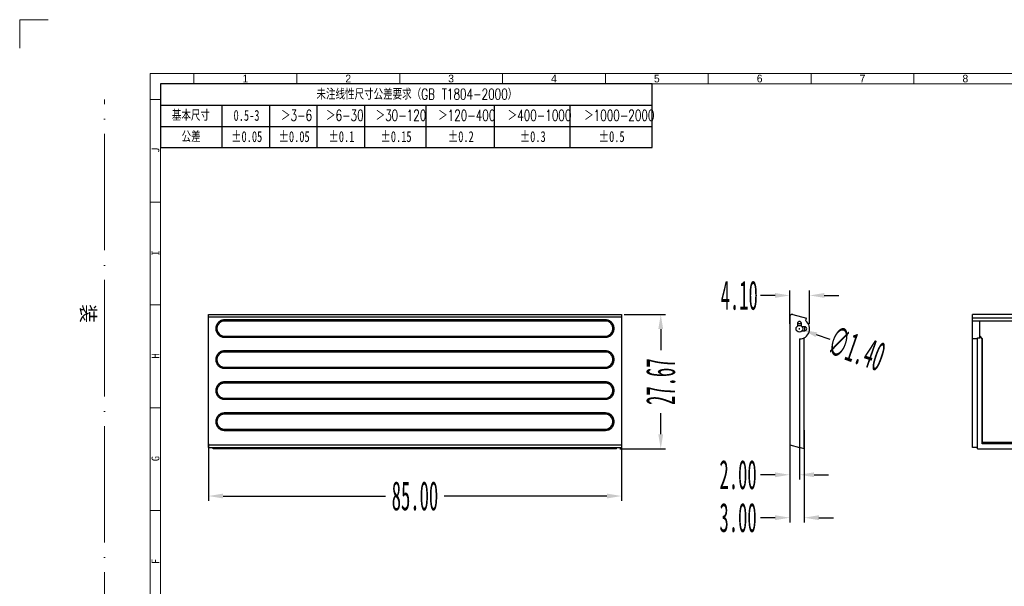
# Model space of a CAD drawing. Header units: millimetres. Extents: x 4158 to 4508, y 2304 to 2551.
# Tile 2 of 3: x 4158 to 4361, y 2435 to 2551. Entities that reach past the tile are written whole.
import ezdxf

# ---------------------------------------------------------------- set-up
doc = ezdxf.new("R2010")
doc.units = ezdxf.units.MM
for name, pattern in [('ACAD_ISO04W100', [30, 24, -3, 0, -3]), ('CENTERLINE', [30, 12, -1.5, 3, -1.5, 12]), ('SLD-实线', [0])]:
    doc.linetypes.add(name, pattern=pattern)
doc.layers.add('框', color=1, linetype='CENTERLINE', lineweight=5)
doc.layers.add('蓝色线', color=5, linetype='SLD-实线')
doc.styles.add('s', font='txt')
doc.styles.add('SLDTEXTSTYLE1', font='TXT', dxfattribs={"width": 0.469})
doc.styles.add('SLDTEXTSTYLE6', font='TXT', dxfattribs={"width": 0.7, "bigfont": 'bigfont'})
doc.styles.add('SLDTEXTSTYLE7', font='TXT', dxfattribs={"width": 0.7})
doc.styles.get("Standard").update_dxf_attribs({"font": 'arial.ttf'})
doc.dimstyles.new('副本 SLDDIMSTYLE1', dxfattribs={"dimtxt": 6, "dimasz": 3, "dimexe": 1, "dimexo": 1, "dimgap": 0.875, "dimtad": 0, "dimrnd": 1e-09, "dimzin": 4, "dimdsep": 46, "dimtxsty": 'SLDTEXTSTYLE1', "dimcen": 0.09, "dimclrd": 4, "dimclre": 4, "dimclrt": 6, "dimadec": 0, "dimazin": 0, "dimtfac": 1, "dimtofl": 0, "dimtmove": 0, "dimatfit": 3, "dimfxl": 0, "dimtolj": 1, "dimtzin": 12, "dimarcsym": 0})

# ---------------------------------------------------------------- blocks, each defined once
blk = doc.blocks.new('SW_TABLEANNOTATION_0')
at = {"layer": '蓝色线', "color": 0}
for p, q in [((0, 0), (0, -12.39)), ((95.59, 0), (0, 0)), ((95.59, -12.39), (95.59, 0)), ((0, -4.13), (95.59, -4.13)), ((11.95, -4.13), (11.95, -12.39)), ((21.18, -4.13), (21.18, -12.39)), ((30.4, -4.13), (30.4, -12.39)), ((39.63, -4.13), (39.63, -12.39)), ((51.58, -4.13), (51.58, -12.39)), ((64.89, -4.13), (64.89, -12.39)), ((79.56, -4.13), (79.56, -12.39)), ((0, -8.26), (95.59, -8.26)), ((0, -12.39), (95.59, -12.39))]:
    blk.add_line(p, q, dxfattribs=at)
at = {"layer": '蓝色线', "color": 0, "attachment_point": 1}
for s, insert, char_height, style in [('\\M+196A2\\M+1928D线\\M+190AB\\M+18EDA\\M+190A1\\M+18CF6\\M+18DB7\\M+19776\\M+18B81\\M+18169GB T1804-2000\\M+1816A', (30.32, -0.93), 2.11667, 'SLDTEXTSTYLE6'), ('\\M+18AEE\\M+1967B\\M+18EDA\\M+190A1', (2.2, -5.06), 2.1167, 'SLDTEXTSTYLE6'), ('0.5-3', (14.2, -5.06), 2.117, 'SLDTEXTSTYLE7'), ('\\M+181843-6', (23.43, -5.06), 2.1167, 'SLDTEXTSTYLE6'), ('\\M+181846-30', (32.18, -5.06), 2.1167, 'SLDTEXTSTYLE6'), ('\\M+1818430-120', (41.82, -5.06), 2.1167, 'SLDTEXTSTYLE6'), ('\\M+18184120-400', (53.98, -5.06), 2.1167, 'SLDTEXTSTYLE6'), ('\\M+18184400-1000', (67.5, -5.06), 2.1167, 'SLDTEXTSTYLE6'), ('\\M+181841000-2000', (82.38, -5.06), 2.1167, 'SLDTEXTSTYLE6'), ('\\M+18CF6\\M+18DB7', (4.09, -9.19), 2.1167, 'SLDTEXTSTYLE6'), ('\\M+5A1C00.05', (13.73, -9.19), 2.1167, 'SLDTEXTSTYLE7'), ('\\M+5A1C00.05', (22.95, -9.19), 2.1167, 'SLDTEXTSTYLE7'), ('\\M+5A1C00.1', (32.65, -9.19), 2.1167, 'SLDTEXTSTYLE7'), ('\\M+5A1C00.15', (42.77, -9.19), 2.1167, 'SLDTEXTSTYLE7'), ('\\M+5A1C00.2', (55.87, -9.19), 2.1167, 'SLDTEXTSTYLE7'), ('\\M+5A1C00.3', (69.86, -9.19), 2.1167, 'SLDTEXTSTYLE7'), ('\\M+5A1C00.5', (85.21, -9.19), 2.1167, 'SLDTEXTSTYLE7')]:
    blk.add_mtext(s, dxfattribs=dict(at, insert=insert, char_height=char_height, style=style))
blk = doc.blocks.new('*D195')
at = {"color": 4, "lineweight": -2}
for p, q in [((4281.85, 2467.7), (4281.85, 2452.32)), ((4196.85, 2464.04), (4196.85, 2452.32)), ((4199.85, 2453.32), (4233.31, 2453.32)), ((4278.85, 2453.32), (4245.38, 2453.32))]:
    blk.add_line(p, q, dxfattribs=at)
at = {"color": 4}
for points in [[(4199.85, 2453.82), (4199.85, 2452.82), (4196.85, 2453.32)], [(4278.85, 2453.82), (4278.85, 2452.82), (4281.85, 2453.32)]]:
    blk.add_solid(points, dxfattribs=at)
at = {"layer": 'Defpoints', "color": 0}
for p in [(4281.85, 2468.7), (4196.85, 2465.04), (4196.85, 2453.32)]:
    blk.add_point(p, dxfattribs=at)
at = {"color": 6, "insert": (4239.35, 2453.32), "char_height": 6, "attachment_point": 5, "style": 'SLDTEXTSTYLE1'}
blk.add_mtext('\\A1;85.00', dxfattribs=at)
blk = doc.blocks.new('*D196')
at = {"color": 4, "lineweight": -2}
for p, q in [((4282.41, 2490.71), (4290.94, 2490.71)), ((4289.94, 2487.71), (4289.94, 2483.37)), ((4289.94, 2466.03), (4289.94, 2470.37)), ((4281.55, 2463.03), (4290.94, 2463.03))]:
    blk.add_line(p, q, dxfattribs=at)
at = {"color": 4}
for points in [[(4289.44, 2487.71), (4290.44, 2487.71), (4289.94, 2490.71)], [(4289.44, 2466.03), (4290.44, 2466.03), (4289.94, 2463.03)]]:
    blk.add_solid(points, dxfattribs=at)
at = {"layer": 'Defpoints', "color": 0}
for p in [(4281.41, 2490.71), (4280.55, 2463.03), (4289.94, 2463.03)]:
    blk.add_point(p, dxfattribs=at)
at = {"color": 6, "insert": (4289.94, 2476.87), "char_height": 6, "attachment_point": 5, "rotation": 90, "style": 'SLDTEXTSTYLE1'}
blk.add_mtext('\\A1;27.67', dxfattribs=at)
blk = doc.blocks.new('*D197')
at = {"color": 4, "lineweight": -2}
for p, q in [((4316.48, 2465.44), (4316.48, 2456.7)), ((4318.48, 2464.91), (4318.48, 2456.7)), ((4313.48, 2457.7), (4310.48, 2457.7)), ((4321.48, 2457.7), (4324.48, 2457.7))]:
    blk.add_line(p, q, dxfattribs=at)
at = {"color": 4}
for points in [[(4313.48, 2458.2), (4313.48, 2457.2), (4316.48, 2457.7)], [(4321.48, 2458.2), (4321.48, 2457.2), (4318.48, 2457.7)]]:
    blk.add_solid(points, dxfattribs=at)
at = {"layer": 'Defpoints', "color": 0}
for p in [(4316.48, 2466.44), (4318.48, 2465.91), (4316.48, 2457.7)]:
    blk.add_point(p, dxfattribs=at)
at = {"color": 6, "insert": (4305.85, 2457.7), "char_height": 6, "attachment_point": 5, "style": 'SLDTEXTSTYLE1'}
blk.add_mtext('\\A1;2.00', dxfattribs=at)
blk = doc.blocks.new('*D198')
at = {"color": 4, "lineweight": -2}
for p, q in [((4319.48, 2466.91), (4319.48, 2447.86)), ((4316.48, 2464.3), (4316.48, 2447.86)), ((4313.48, 2448.86), (4310.48, 2448.86)), ((4322.48, 2448.86), (4325.48, 2448.86))]:
    blk.add_line(p, q, dxfattribs=at)
at = {"color": 4}
for points in [[(4313.48, 2449.36), (4313.48, 2448.36), (4316.48, 2448.86)], [(4322.48, 2449.36), (4322.48, 2448.36), (4319.48, 2448.86)]]:
    blk.add_solid(points, dxfattribs=at)
at = {"layer": 'Defpoints', "color": 0}
for p in [(4319.48, 2467.91), (4316.48, 2465.3), (4319.48, 2448.86)]:
    blk.add_point(p, dxfattribs=at)
at = {"color": 6, "insert": (4305.85, 2448.86), "char_height": 6, "attachment_point": 5, "style": 'SLDTEXTSTYLE1'}
blk.add_mtext('\\A1;3.00', dxfattribs=at)
blk = doc.blocks.new('*D199')
at = {"color": 4, "lineweight": -2}
for p, q in [((4316.48, 2488.77), (4316.48, 2495.63)), ((4320.58, 2488.77), (4320.58, 2495.63)), ((4313.48, 2494.63), (4310.48, 2494.63)), ((4323.58, 2494.63), (4326.58, 2494.63))]:
    blk.add_line(p, q, dxfattribs=at)
at = {"color": 4}
for points in [[(4313.48, 2495.13), (4313.48, 2494.13), (4316.48, 2494.63)], [(4323.58, 2495.13), (4323.58, 2494.13), (4320.58, 2494.63)]]:
    blk.add_solid(points, dxfattribs=at)
at = {"layer": 'Defpoints', "color": 0}
for p in [(4316.48, 2494.63), (4316.48, 2487.77), (4320.58, 2487.77)]:
    blk.add_point(p, dxfattribs=at)
at = {"color": 6, "insert": (4306.09, 2494.63), "char_height": 6, "attachment_point": 5, "style": 'SLDTEXTSTYLE1'}
blk.add_mtext('\\A1;4.10', dxfattribs=at)
blk = doc.blocks.new('*D200')
at = {"color": 4, "lineweight": -2}
for p, q in [((4318.39, 2487.77), (4318.57, 2487.77)), ((4318.48, 2487.68), (4318.48, 2487.86)), ((4324.81, 2485.56), (4321.98, 2486.55))]:
    blk.add_line(p, q, dxfattribs=at)
at = {"color": 4}
blk.add_solid([(4322.14, 2487.02), (4321.81, 2486.08), (4319.14, 2487.54)], dxfattribs=at)
at = {"layer": 'Defpoints', "color": 0}
for p in [(4317.82, 2488), (4319.14, 2487.54)]:
    blk.add_point(p, dxfattribs=at)
at = {"color": 6, "insert": (4330.28, 2483.65), "char_height": 6, "attachment_point": 5, "rotation": 340.7791, "style": 'SLDTEXTSTYLE1'}
blk.add_mtext('\\A1;∅1.40', dxfattribs=at)

msp = doc.modelspace()

# ---------------------------------------------------------------- linework, layer by layer
at = {"color": 7, "linetype": 'Continuous'}
for p, q in [((4196.846, 2463.286), (4196.846, 2490.707)), ((4196.846, 2490.707), (4281.846, 2490.707)), ((4281.846, 2490.707), (4281.846, 2463.286)), ((4317.103, 2490.692), (4319.936, 2489.981)), ((4354.099, 2463.286), (4354.099, 2490.707)), ((4439.099, 2490.707), (4354.099, 2490.707)), ((4439.099, 2490.692), (4354.099, 2490.692)), ((4196.846, 2490.207), (4281.846, 2490.207)), ((4200.096, 2489.36), (4200.096, 2489.602)), ((4278.596, 2489.602), (4200.096, 2489.602)), ((4278.596, 2489.403), (4200.096, 2489.403)), ((4278.596, 2489.36), (4200.096, 2489.36)), ((4278.596, 2489.36), (4278.596, 2489.602)), ((4316.481, 2490.207), (4316.481, 2463.844)), ((4318.081, 2488.869), (4318.081, 2488.343)), ((4318.081, 2488.869), (4318.881, 2488.869)), ((4318.881, 2488.343), (4318.881, 2488.869)), ((4319.793, 2489.409), (4319.936, 2489.981)), ((4439.099, 2489.981), (4354.099, 2489.981)), ((4354.099, 2489.409), (4355.577, 2489.409)), ((4355.577, 2489.409), (4355.577, 2489.338)), ((4355.599, 2489.315), (4355.577, 2489.338)), ((4437.622, 2489.338), (4355.577, 2489.338)), ((4355.599, 2486.222), (4355.599, 2489.315)), ((4437.599, 2489.315), (4355.599, 2489.315)), ((4319.581, 2488.169), (4319.056, 2488.169)), ((4319.056, 2487.369), (4319.581, 2487.369)), ((4319.581, 2487.369), (4319.581, 2488.169)), ((4200.096, 2486.267), (4200.096, 2486.025)), ((4200.096, 2486.267), (4278.596, 2486.267)), ((4200.096, 2486.224), (4278.596, 2486.224)), ((4200.096, 2486.025), (4278.596, 2486.025)), ((4278.596, 2486.267), (4278.596, 2486.025)), ((4318.481, 2485.669), (4318.481, 2463.286)), ((4319.481, 2463.035), (4319.481, 2485.922)), ((4355.099, 2485.669), (4354.099, 2485.669)), ((4355.099, 2463.035), (4355.099, 2485.922)), ((4355.099, 2485.922), (4355.582, 2485.922)), ((4355.582, 2486.215), (4355.599, 2486.222)), ((4355.582, 2485.922), (4355.582, 2486.215)), ((4356.082, 2485.699), (4355.582, 2486.215)), ((4355.599, 2486.222), (4356.099, 2485.706)), ((4356.082, 2485.699), (4356.099, 2485.706)), ((4356.082, 2464.066), (4356.082, 2485.699)), ((4356.099, 2485.706), (4356.099, 2464.317)), ((4200.096, 2482.968), (4200.096, 2483.21)), ((4278.596, 2483.21), (4200.096, 2483.21)), ((4278.596, 2483.01), (4200.096, 2483.01)), ((4278.596, 2482.968), (4200.096, 2482.968)), ((4278.596, 2482.968), (4278.596, 2483.21)), ((4200.096, 2479.874), (4200.096, 2479.632)), ((4200.096, 2479.874), (4278.596, 2479.874)), ((4200.096, 2479.832), (4278.596, 2479.832)), ((4200.096, 2479.632), (4278.596, 2479.632)), ((4278.596, 2479.874), (4278.596, 2479.632)), ((4200.096, 2476.575), (4200.096, 2476.817)), ((4278.596, 2476.817), (4200.096, 2476.817)), ((4278.596, 2476.617), (4200.096, 2476.617)), ((4278.596, 2476.575), (4200.096, 2476.575)), ((4278.596, 2476.575), (4278.596, 2476.817)), ((4200.096, 2473.482), (4200.096, 2473.24)), ((4200.096, 2473.482), (4278.596, 2473.482)), ((4200.096, 2473.439), (4278.596, 2473.439)), ((4200.096, 2473.24), (4278.596, 2473.24)), ((4278.596, 2473.482), (4278.596, 2473.24)), ((4200.096, 2470.182), (4200.096, 2470.425)), ((4278.596, 2470.425), (4200.096, 2470.425)), ((4278.596, 2470.182), (4278.596, 2470.425)), ((4278.596, 2470.225), (4200.096, 2470.225)), ((4278.596, 2470.182), (4200.096, 2470.182)), ((4200.096, 2467.089), (4200.096, 2466.847)), ((4200.096, 2467.089), (4278.596, 2467.089)), ((4200.096, 2467.047), (4278.596, 2467.047)), ((4200.096, 2466.847), (4278.596, 2466.847)), ((4278.596, 2467.089), (4278.596, 2466.847)), ((4356.082, 2464.066), (4356.099, 2464.317)), ((4437.099, 2464.317), (4356.099, 2464.317)), ((4196.846, 2463.844), (4281.846, 2463.844)), ((4196.846, 2463.286), (4281.846, 2463.286)), ((4197.846, 2463.035), (4197.846, 2463.286)), ((4280.846, 2463.035), (4197.846, 2463.035)), ((4280.846, 2463.035), (4280.846, 2463.286)), ((4316.481, 2463.844), (4318.481, 2463.286)), ((4319.481, 2463.035), (4318.481, 2463.286)), ((4355.099, 2463.286), (4354.099, 2463.286)), ((4355.099, 2463.035), (4438.099, 2463.035)), ((4437.117, 2464.066), (4356.082, 2464.066))]:
    msp.add_line(p, q, dxfattribs=at)
msp.add_circle((4318.481, 2487.769), 0.7, dxfattribs=at)
for centre, radius, start, end in [((4316.981, 2490.207), 0.5, 75.9003, 180), ((4318.481, 2488.869), 0.4, 0, 180), ((4318.481, 2487.769), 2.1, 270, 51.36427), ((4319.581, 2487.769), 0.4, 270, 90)]:
    msp.add_arc(centre, radius, start, end, dxfattribs=at)
for centre, major_axis, ratio, start_param, end_param in [((4200.096, 2487.814), (0, 1.547), 0.9698733, 0, 3.1415927), ((4278.596, 2487.814), (0, 1.547), 0.9698733, 3.1415927, 6.2831853), ((4355.599, 2487.769), (0, 2.1), 0.0174551, 0.6743207, 2.6452753), ((4200.096, 2481.421), (0, 1.547), 0.9698733, 0, 3.1415927), ((4278.596, 2481.421), (0, 1.547), 0.9698733, 3.1415927, 6.2831853), ((4200.096, 2475.028), (0, 1.547), 0.9698733, 0, 3.1415927), ((4278.596, 2475.028), (0, 1.547), 0.9698733, 3.1415927, 6.2831853), ((4200.096, 2468.636), (0, 1.547), 0.9698733, 0, 3.1415927), ((4278.596, 2468.636), (0, 1.547), 0.9698733, 3.1415927, 6.2831853)]:
    msp.add_ellipse(centre, major_axis=major_axis, ratio=ratio, start_param=start_param, end_param=end_param, dxfattribs=at)
for points, knots in [([(4200.096, 2489.602), (4199.866, 2489.602), (4199.402, 2489.507), (4198.823, 2489.101), (4198.441, 2488.507), (4198.31, 2487.813), (4198.441, 2487.12), (4198.823, 2486.526), (4199.402, 2486.12), (4199.866, 2486.025), (4200.096, 2486.025)], [0, 0, 0, 0, 0.1249673, 0.2499575, 0.3749908, 0.5000537, 0.6251106, 0.7501361, 0.875062, 1, 1, 1, 1]), ([(4200.096, 2489.403), (4199.892, 2489.403), (4199.582, 2489.338), (4199.224, 2489.137), (4198.913, 2488.869), (4198.63, 2488.428), (4198.515, 2487.813), (4198.63, 2487.198), (4198.913, 2486.757), (4199.224, 2486.49), (4199.582, 2486.289), (4199.892, 2486.224), (4200.096, 2486.224)], [0, 0, 0, 0, 0.1248038, 0.1875206, 0.2502593, 0.3751398, 0.5000543, 0.6249629, 0.7498361, 0.8125482, 0.8752257, 1, 1, 1, 1]), ([(4278.596, 2486.025), (4278.826, 2486.025), (4279.29, 2486.12), (4279.869, 2486.526), (4280.251, 2487.12), (4280.382, 2487.814), (4280.251, 2488.507), (4279.869, 2489.102), (4279.29, 2489.507), (4278.826, 2489.602), (4278.596, 2489.602)], [0, 0, 0, 0, 0.1249673, 0.2499575, 0.3749908, 0.5000537, 0.6251106, 0.7501361, 0.875062, 1, 1, 1, 1]), ([(4278.596, 2486.224), (4278.8, 2486.224), (4279.11, 2486.289), (4279.468, 2486.49), (4279.779, 2486.758), (4280.062, 2487.199), (4280.177, 2487.814), (4280.062, 2488.429), (4279.779, 2488.87), (4279.467, 2489.137), (4279.11, 2489.338), (4278.8, 2489.403), (4278.596, 2489.403)], [0, 0, 0, 0, 0.1248038, 0.1875206, 0.2502593, 0.3751398, 0.5000543, 0.6249629, 0.7498361, 0.8125482, 0.8752257, 1, 1, 1, 1]), ([(4200.096, 2483.21), (4199.866, 2483.21), (4199.402, 2483.114), (4198.823, 2482.709), (4198.441, 2482.114), (4198.31, 2481.421), (4198.441, 2480.727), (4198.823, 2480.133), (4199.402, 2479.727), (4199.866, 2479.632), (4200.096, 2479.632)], [0, 0, 0, 0, 0.1249673, 0.2499575, 0.3749908, 0.5000537, 0.6251106, 0.7501361, 0.875062, 1, 1, 1, 1]), ([(4200.096, 2483.01), (4199.892, 2483.01), (4199.582, 2482.946), (4199.224, 2482.744), (4198.913, 2482.477), (4198.63, 2482.036), (4198.515, 2481.421), (4198.63, 2480.806), (4198.913, 2480.365), (4199.224, 2480.097), (4199.582, 2479.896), (4199.892, 2479.832), (4200.096, 2479.832)], [0, 0, 0, 0, 0.1248038, 0.1875206, 0.2502593, 0.3751398, 0.5000543, 0.6249629, 0.7498361, 0.8125482, 0.8752257, 1, 1, 1, 1]), ([(4278.596, 2479.632), (4278.826, 2479.632), (4279.29, 2479.727), (4279.869, 2480.133), (4280.251, 2480.728), (4280.382, 2481.421), (4280.251, 2482.115), (4279.869, 2482.709), (4279.29, 2483.114), (4278.826, 2483.21), (4278.596, 2483.21)], [0, 0, 0, 0, 0.1249673, 0.2499575, 0.3749908, 0.5000537, 0.6251106, 0.7501361, 0.875062, 1, 1, 1, 1]), ([(4278.596, 2479.832), (4278.8, 2479.832), (4279.11, 2479.896), (4279.468, 2480.097), (4279.779, 2480.365), (4280.062, 2480.806), (4280.177, 2481.421), (4280.062, 2482.036), (4279.779, 2482.477), (4279.467, 2482.745), (4279.11, 2482.946), (4278.8, 2483.01), (4278.596, 2483.01)], [0, 0, 0, 0, 0.1248038, 0.1875206, 0.2502593, 0.3751398, 0.5000543, 0.6249629, 0.7498361, 0.8125482, 0.8752257, 1, 1, 1, 1]), ([(4200.096, 2476.817), (4199.866, 2476.817), (4199.402, 2476.722), (4198.823, 2476.316), (4198.441, 2475.722), (4198.31, 2475.028), (4198.441, 2474.334), (4198.823, 2473.74), (4199.402, 2473.335), (4199.866, 2473.24), (4200.096, 2473.24)], [0, 0, 0, 0, 0.1249673, 0.2499575, 0.3749908, 0.5000537, 0.6251106, 0.7501361, 0.875062, 1, 1, 1, 1]), ([(4200.096, 2476.617), (4199.892, 2476.617), (4199.582, 2476.553), (4199.224, 2476.352), (4198.913, 2476.084), (4198.63, 2475.643), (4198.515, 2475.028), (4198.63, 2474.413), (4198.913, 2473.972), (4199.224, 2473.705), (4199.582, 2473.503), (4199.892, 2473.439), (4200.096, 2473.439)], [0, 0, 0, 0, 0.1248038, 0.1875206, 0.2502593, 0.3751398, 0.5000543, 0.6249629, 0.7498361, 0.8125482, 0.8752257, 1, 1, 1, 1]), ([(4278.596, 2473.24), (4278.826, 2473.24), (4279.29, 2473.335), (4279.869, 2473.741), (4280.251, 2474.335), (4280.382, 2475.029), (4280.251, 2475.722), (4279.869, 2476.316), (4279.29, 2476.722), (4278.826, 2476.817), (4278.596, 2476.817)], [0, 0, 0, 0, 0.1249673, 0.2499575, 0.3749908, 0.5000537, 0.6251106, 0.7501361, 0.875062, 1, 1, 1, 1]), ([(4278.596, 2473.439), (4278.8, 2473.439), (4279.11, 2473.504), (4279.468, 2473.705), (4279.779, 2473.972), (4280.062, 2474.414), (4280.177, 2475.029), (4280.062, 2475.644), (4279.779, 2476.085), (4279.467, 2476.352), (4279.11, 2476.553), (4278.8, 2476.617), (4278.596, 2476.617)], [0, 0, 0, 0, 0.1248038, 0.1875206, 0.2502593, 0.3751398, 0.5000543, 0.6249629, 0.7498361, 0.8125482, 0.8752257, 1, 1, 1, 1]), ([(4200.096, 2470.425), (4199.866, 2470.424), (4199.402, 2470.329), (4198.823, 2469.923), (4198.441, 2469.329), (4198.31, 2468.635), (4198.441, 2467.942), (4198.823, 2467.348), (4199.402, 2466.942), (4199.866, 2466.847), (4200.096, 2466.847)], [0, 0, 0, 0, 0.1249673, 0.2499575, 0.3749908, 0.5000537, 0.6251106, 0.7501361, 0.875062, 1, 1, 1, 1]), ([(4278.596, 2466.847), (4278.826, 2466.847), (4279.29, 2466.942), (4279.869, 2467.348), (4280.251, 2467.942), (4280.382, 2468.636), (4280.251, 2469.33), (4279.869, 2469.924), (4279.29, 2470.329), (4278.826, 2470.425), (4278.596, 2470.425)], [0, 0, 0, 0, 0.1249673, 0.2499575, 0.3749908, 0.5000537, 0.6251106, 0.7501361, 0.875062, 1, 1, 1, 1]), ([(4200.096, 2470.225), (4199.892, 2470.225), (4199.582, 2470.161), (4199.224, 2469.959), (4198.913, 2469.692), (4198.63, 2469.251), (4198.515, 2468.635), (4198.63, 2468.02), (4198.913, 2467.58), (4199.224, 2467.312), (4199.582, 2467.111), (4199.892, 2467.047), (4200.096, 2467.047)], [0, 0, 0, 0, 0.1248038, 0.1875206, 0.2502593, 0.3751398, 0.5000543, 0.6249629, 0.7498361, 0.8125482, 0.8752257, 1, 1, 1, 1]), ([(4278.596, 2467.047), (4278.8, 2467.047), (4279.11, 2467.111), (4279.468, 2467.312), (4279.779, 2467.58), (4280.062, 2468.021), (4280.177, 2468.636), (4280.062, 2469.251), (4279.779, 2469.692), (4279.467, 2469.959), (4279.11, 2470.161), (4278.8, 2470.225), (4278.596, 2470.225)], [0, 0, 0, 0, 0.1248038, 0.1875206, 0.2502593, 0.3751398, 0.5000543, 0.6249629, 0.7498361, 0.8125482, 0.8752257, 1, 1, 1, 1])]:
    msp.add_open_spline(points, degree=3, knots=knots, dxfattribs=at)
at = {"layer": '框', "color": 1, "linetype": 'Continuous', "lineweight": 15}
for p, q in [((4193.864, 2538.19), (4193.864, 2540.307)), ((4215.033, 2538.19), (4215.033, 2540.307)), ((4236.202, 2538.19), (4236.202, 2540.307)), ((4257.371, 2538.19), (4257.371, 2540.307)), ((4278.539, 2538.19), (4278.539, 2540.307)), ((4299.708, 2538.19), (4299.708, 2540.307)), ((4320.877, 2538.19), (4320.877, 2540.307)), ((4342.046, 2538.19), (4342.046, 2540.307)), ((4186.984, 2535.015), (4184.868, 2535.015)), ((4186.984, 2513.846), (4184.868, 2513.846)), ((4186.984, 2492.678), (4184.868, 2492.678)), ((4186.984, 2471.509), (4184.868, 2471.509)), ((4186.984, 2450.34), (4184.868, 2450.34))]:
    msp.add_line(p, q, dxfattribs=at)
at = {"layer": '框', "color": 1, "linetype": 'ACAD_ISO04W100', "lineweight": 15}
msp.add_line((4175.447, 2323.328), (4175.447, 2535.015), dxfattribs=at)
at = {"layer": '框', "color": 1, "linetype": 'Continuous', "lineweight": 15}
msp.add_lwpolyline([(4163.882, 2551.419), (4157.994, 2551.419), (4157.994, 2545.531)], dxfattribs=at)
for points in [[(4184.868, 2318.035), (4499.223, 2318.035), (4499.223, 2540.307), (4184.868, 2540.307)], [(4186.984, 2320.152), (4497.107, 2320.152), (4497.107, 2538.19), (4186.984, 2538.19)]]:
    msp.add_lwpolyline(points, close=True, dxfattribs=at)

# ---------------------------------------------------------------- block references
at = {"layer": '蓝色线', "xscale": 1.058437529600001, "yscale": 1.058437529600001, "zscale": 1.058437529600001}
msp.add_blockref('SW_TABLEANNOTATION_0', (4186.984, 2538.19), dxfattribs=at)

# ---------------------------------------------------------------- texts
at = {"layer": '框', "color": 1, "linetype": 'Continuous', "lineweight": 15, "char_height": 1.58766, "attachment_point": 1}
for s, insert, width in [('{\\fﾷￂￋￎ_GB2312|b0|i0|c134|p49;1}', (4203.859, 2540.091), 0.81952), ('{\\fﾷￂￋￎ_GB2312|b0|i0|c134|p49;2}', (4225.027, 2540.091), 0.81955), ('{\\fﾷￂￋￎ_GB2312|b0|i0|c134|p49;3}', (4246.196, 2540.091), 0.81955), ('{\\fﾷￂￋￎ_GB2312|b0|i0|c134|p49;4}', (4267.365, 2540.091), 0.81955), ('{\\fﾷￂￋￎ_GB2312|b0|i0|c134|p49;5}', (4288.534, 2540.091), 0.81955), ('{\\fﾷￂￋￎ_GB2312|b0|i0|c134|p49;6}', (4309.702, 2540.091), 0.81955), ('{\\fﾷￂￋￎ_GB2312|b0|i0|c134|p49;7}', (4330.871, 2540.091), 0.81955), ('{\\fﾷￂￋￎ_GB2312|b0|i0|c134|p49;8}', (4352.04, 2540.091), 0.81955)]:
    msp.add_mtext(s, dxfattribs=dict(at, insert=insert, width=width))
at = {"layer": '框', "color": 1, "linetype": 'Continuous', "lineweight": 15, "char_height": 1.588, "width": 2.11688, "attachment_point": 1, "rotation": 90, "style": 's'}
for s, insert in [('J', (4185.142, 2523.989)), ('I', (4185.142, 2502.82)), ('H', (4185.142, 2481.651)), ('G', (4185.142, 2460.482)), ('F', (4185.142, 2439.313))]:
    msp.add_mtext(s, dxfattribs=dict(at, insert=insert))
at = {"layer": '框', "color": 1, "linetype": 'ACAD_ISO04W100', "lineweight": 15, "insert": (4171.932, 2423.993), "char_height": 2.94396, "width": 155.78179, "attachment_point": 5, "rotation": 270, "style": 's'}
msp.add_mtext('装                                订                               线', dxfattribs=at)

# ---------------------------------------------------------------- dimensions: what is measured, and where the dimension line sits
for base, p1, p2, picture, middle in [((4316.481, 2494.627), (4320.581, 2487.769), (4316.481, 2487.769), '*D199', (4306.089, 2494.627)), ((4196.846, 2453.321), (4281.846, 2468.7), (4196.846, 2465.037), '*D195', (4239.346, 2453.321))]:
    dim = msp.add_linear_dim(base=base, p1=p1, p2=p2, dimstyle='副本 SLDDIMSTYLE1')
    dim.commit()
    dim.dimension.update_dxf_attribs({"geometry": picture, "text_midpoint": middle})
dim = msp.add_linear_dim(base=(4289.937, 2463.035), p1=(4281.413, 2490.707), p2=(4280.554, 2463.035), angle=90, dimstyle='副本 SLDDIMSTYLE1')
dim.commit()
dim.dimension.update_dxf_attribs({"geometry": '*D196', "text_midpoint": (4289.937, 2476.871)})
dim = msp.add_diameter_dim_2p(p1=(4317.82, 2487.999), p2=(4319.142, 2487.538), dimstyle='副本 SLDDIMSTYLE1')
dim.commit()
dim.dimension.update_dxf_attribs({"geometry": '*D200', "text_midpoint": (4330.284, 2483.654)})
for base, p1, p2, picture, middle in [((4319.481, 2448.856), (4316.481, 2465.301), (4319.481, 2467.91), '*D198', (4305.854, 2448.856)), ((4316.481, 2457.702), (4318.481, 2465.91), (4316.481, 2466.442), '*D197', (4305.854, 2457.702))]:
    dim = msp.add_linear_dim(base=base, p1=p1, p2=p2, dimstyle='副本 SLDDIMSTYLE1')
    dim.commit()
    dim.dimension.update_dxf_attribs({"geometry": picture, "text_midpoint": middle, "dimtype": 160})

doc.saveas('drawing.dxf')
